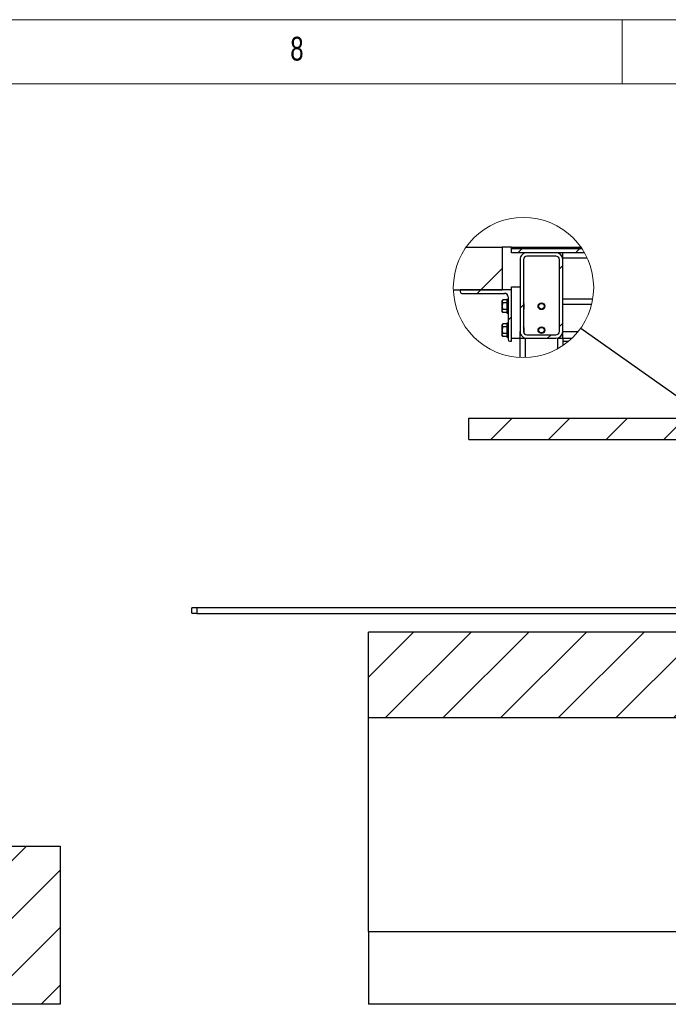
# Model space of a CAD drawing. Header units: millimetres. Extents: x 5 to 589, y 5 to 415.
# Tile 50 of 96: x 350 to 401, y 338 to 415. Entities that reach past the tile are written whole.
import ezdxf

# ---------------------------------------------------------------- set-up
doc = ezdxf.new("R2010")
doc.units = ezdxf.units.MM
doc.layers.add('NOTES', color=6, linetype='Continuous')
doc.layers.add('TRAIT-FINS', color=9, linetype='Continuous')
doc.layers.add('TRAIT-FORT', color=4, linetype='Continuous', lineweight=25)
doc.styles.add('SLDTEXTSTYLE0', font='TXT', dxfattribs={"width": 0.75})
doc.dimstyles.new('SLDDIMSTYLE4', dxfattribs={"dimtxt": 0.18, "dimasz": 2, "dimexe": 0, "dimexo": 0.0625, "dimgap": 0, "dimtad": 0, "dimtih": 1, "dimtoh": 1, "dimdec": 0, "dimrnd": 1e-09, "dimzin": 0, "dimdsep": 46, "dimtxsty": 'Standard', "dimblk1": 'NONE', "dimblk2": 'NONE', "dimsah": 1, "dimcen": 0.09, "dimadec": 0, "dimazin": 0, "dimtfac": 2, "dimtdec": 0, "dimtofl": 0, "dimtmove": 0, "dimatfit": 3, "dimldrblk": 'NONE', "dimfxl": 0, "dimfrac": 2, "dimtolj": 1, "dimtzin": 0, "dimarcsym": 0})

# ---------------------------------------------------------------- blocks, each defined once
blk = doc.blocks.new('_None')
blk = doc.blocks.new('SW_HATCH_2')
at = {"layer": 'TRAIT-FINS', "color": 0}
for p, q in [((1.571, 1.571), (1.238, 1.238)), ((1.671, 1.671), (1.571, 1.571)), ((6.061, 1.571), (5.728, 1.238)), ((6.147, 1.657), (6.061, 1.571)), ((0, 0), (-1.662, -1.662)), ((4.734, 0.244), (4.468, -0.022)), ((-1.662, -1.662), (-1.929, -1.929)), ((1.668, -2.822), (1.401, -3.089)), ((0.734, -3.756), (0.468, -4.022)), ((4.734, -4.246), (4.468, -4.513)), ((3.818, -5.162), (3.551, -5.429))]:
    blk.add_line(p, q, dxfattribs=at)

msp = doc.modelspace()

# ---------------------------------------------------------------- hatches: boundary and pattern name
at = {"layer": 'TRAIT-FINS'}
h = msp.add_hatch(dxfattribs=at)
h.set_pattern_fill('ANSI31', color=9, style=0)
h.paths.add_polyline_path([(405.06289, 383.95447), (385.06289, 383.95447), (385.06289, 382.2878), (405.06289, 382.2878)], flags=0)
h = msp.add_hatch(dxfattribs=at)
h.set_pattern_fill('ANSI31', color=9, style=0)
h.paths.add_polyline_path([(344.64573, 350.62114), (344.64573, 367.2878), (248.97907, 367.2878), (251.05515, 343.95447), (284.97907, 343.95447), (284.97907, 360.62114), (329.97907, 360.62114), (329.97907, 343.95447), (344.64573, 343.95447), (344.64573, 338.2878), (353.24044, 338.2878), (353.24044, 350.62114)], flags=0)
h = msp.add_hatch(dxfattribs=at)
h.set_pattern_fill('ANSI31', color=9, style=0)
h.paths.add_polyline_path([(573.75423, 360.62114), (573.75423, 367.2878), (377.25137, 367.2878), (377.25137, 360.62114)], flags=0)

# ---------------------------------------------------------------- linework, layer by layer
at = {"color": 7, "linetype": 'Continuous', "lineweight": 18}
for p, q in [((589, 415), (5, 415)), ((397, 415), (397, 410)), ((584, 410), (10, 410))]:
    msp.add_line(p, q, dxfattribs=at)
msp.add_circle((389.32256, 394.13368), 5.46367, dxfattribs=at)
at = {"layer": 'TRAIT-FORT', "color": 4, "linetype": 'Continuous', "lineweight": 25}
for p, q in [((384.8551, 397.27787), (387.65213, 397.27787)), ((387.65213, 397.27787), (387.65213, 393.94454)), ((388.38632, 397.27787), (387.65213, 397.27787)), ((388.38632, 397.17787), (388.38632, 397.27787)), ((388.38632, 397.27787), (393.79002, 397.27787)), ((388.38632, 396.84454), (388.38632, 397.17787)), ((388.38632, 397.17787), (393.85878, 397.17787)), ((394.0656, 396.84454), (388.38632, 396.84454)), ((391.85318, 396.84454), (389.58652, 396.84454)), ((392.38652, 396.44454), (392.38652, 396.84454)), ((389.05319, 396.31121), (389.05319, 390.71121)), ((389.31985, 396.31121), (389.31985, 390.71121)), ((391.85318, 396.57787), (389.58652, 396.57787)), ((392.11985, 390.71121), (392.11985, 396.31121)), ((392.38652, 396.31121), (392.38652, 396.44454)), ((392.38652, 396.44454), (394.27292, 396.44454)), ((392.38652, 390.71121), (392.38652, 396.31121)), ((383.86213, 393.94454), (387.65213, 393.94454)), ((388.38652, 393.94454), (384.38652, 393.94454)), ((384.38652, 393.94454), (384.38652, 393.81121)), ((384.51985, 393.67787), (387.85319, 393.67787)), ((388.38652, 393.94454), (388.38652, 394.17787)), ((388.38652, 394.17787), (389.05319, 394.17787)), ((388.38652, 389.94454), (388.38652, 393.94454)), ((387.7044, 393.17824), (387.65318, 393.08954)), ((387.65318, 392.67788), (387.65318, 393.08954)), ((388.01985, 393.17824), (387.7044, 393.17824)), ((388.01985, 392.92806), (387.7044, 392.92806)), ((388.11985, 393.21121), (388.01985, 393.21121)), ((388.01985, 393.21121), (388.01985, 392.14454)), ((388.11985, 393.41121), (388.11985, 390.07787)), ((389.35318, 392.89787), (389.31985, 392.93121)), ((389.35318, 392.89787), (389.35318, 392.67788)), ((392.38652, 393.24454), (394.71358, 393.24454)), ((392.38652, 392.84454), (394.63225, 392.84454)), ((387.65318, 392.26621), (387.65318, 392.67788)), ((387.65318, 392.26621), (387.7044, 392.1775)), ((388.01985, 392.42769), (387.7044, 392.42769)), ((388.01985, 392.1775), (387.7044, 392.1775)), ((388.01985, 392.14454), (388.11985, 392.14454)), ((389.31985, 392.42454), (389.35318, 392.45787)), ((389.35318, 392.67788), (389.35318, 392.45787)), ((387.7044, 391.31158), (387.65318, 391.22287)), ((388.01985, 391.31158), (387.7044, 391.31158)), ((388.11985, 391.34454), (388.01985, 391.34454)), ((388.01985, 391.34454), (388.01985, 390.27787)), ((387.65318, 390.81121), (387.65318, 391.22287)), ((387.65318, 390.39954), (387.65318, 390.81121)), ((388.01985, 391.06139), (387.7044, 391.06139)), ((388.01985, 390.56102), (387.7044, 390.56102)), ((389.05319, 390.17787), (389.05319, 390.71121)), ((389.05319, 390.54454), (389.0799, 390.54454)), ((389.35318, 391.03121), (389.31985, 391.06454)), ((389.35, 390.58803), (389.35318, 390.59121)), ((389.35318, 391.03121), (389.35318, 390.81121)), ((389.35318, 390.81121), (389.35318, 390.59121)), ((392.38652, 390.71121), (393.58242, 390.71121)), ((392.38652, 390.17787), (392.38652, 390.71121)), ((387.65318, 390.39954), (387.7044, 390.31084)), ((388.01985, 390.31084), (387.7044, 390.31084)), ((388.01985, 390.27787), (388.11985, 390.27787)), ((388.25318, 389.94454), (388.38652, 389.94454)), ((388.38652, 390.17787), (389.05305, 390.17787)), ((389.05305, 388.67548), (389.05305, 390.17787)), ((389.05305, 390.17787), (389.45305, 390.17787)), ((389.45305, 390.17787), (389.45305, 388.67039)), ((389.58652, 390.44454), (391.85318, 390.44454)), ((389.58652, 390.17787), (391.85318, 390.17787)), ((391.98639, 389.36221), (391.98639, 390.17787)), ((391.98639, 390.17787), (392.38638, 390.17787)), ((392.38638, 390.17787), (392.38638, 389.60871)), ((392.38638, 389.94454), (392.8315, 389.94454)), ((392.38652, 390.17787), (393.09252, 390.17787)), ((385.06289, 382.2878), (385.06289, 383.95447)), ((385.06289, 383.95447), (405.06289, 383.95447)), ((385.06289, 382.2878), (405.06289, 382.2878)), ((406.09672, 369.17519), (363.50153, 369.17519)), ((406.09672, 369.16704), (363.87671, 369.16704)), ((363.87671, 369.16704), (363.87671, 368.74371)), ((363.50157, 368.75186), (363.87671, 368.75186)), ((363.87671, 368.74371), (406.09672, 368.74371)), ((377.25137, 360.62114), (377.25137, 367.2878)), ((573.75423, 367.2878), (377.25137, 367.2878)), ((377.25137, 360.62114), (573.75423, 360.62114)), ((377.25137, 343.95447), (377.25137, 360.62114)), ((344.64573, 350.62114), (353.24044, 350.62114)), ((353.24044, 350.62114), (353.24044, 338.2878)), ((377.25137, 343.95447), (573.75423, 343.95447)), ((377.25137, 343.95447), (377.25137, 338.2878)), ((353.24044, 338.2878), (344.64573, 338.2878)), ((573.75423, 338.2878), (377.25137, 338.2878))]:
    msp.add_line(p, q, dxfattribs=at)
at = {"layer": 'TRAIT-FORT', "color": 4, "linetype": 'Continuous', "lineweight": 25, "flags": 128}
msp.add_lwpolyline([(363.50157, 368.75186), (363.50157, 368.75801), (363.50157, 368.7761), (363.50156, 368.80509), (363.50156, 368.84328), (363.50156, 368.88846), (363.50155, 368.93801), (363.50155, 368.98904), (363.50154, 369.03858), (363.50154, 369.08376), (363.50154, 369.12196), (363.50153, 369.15094), (363.50153, 369.16904), (363.50153, 369.17519), (363.50153, 369.17519)], dxfattribs=at)
at = {"layer": 'TRAIT-FORT', "color": 4, "linetype": 'Continuous', "lineweight": 25}
for centre, radius in [((390.71952, 392.67788), 0.26667), ((390.71952, 392.67787), 0.22), ((390.71952, 390.81121), 0.26667), ((390.71952, 390.81121), 0.22)]:
    msp.add_circle(centre, radius, dxfattribs=at)
for centre, radius, start, end in [((389.58651, 396.31122), 0.53332, 89.9988456, 180.0011544), ((391.85318, 396.3112), 0.53334, 0.0003031, 89.9996969), ((389.58652, 396.3112), 0.26667, 89.9998137, 179.9993325), ((391.85318, 396.3112), 0.26667, 0.0006675, 90.0001863), ((384.51985, 393.81121), 0.13334, 180.0006675, 269.9984787), ((387.85318, 393.41121), 0.26667, 359.9999387, 89.9992075), ((389.58651, 390.7112), 0.53332, 179.9988456, 270.0011544), ((389.58652, 390.71121), 0.26667, 180.0006675, 270.0001863), ((391.85318, 390.71121), 0.53334, 270.0003031, 359.9996969), ((391.85318, 390.71121), 0.26667, 269.9998137, 359.9993325), ((388.25318, 390.07788), 0.13334, 180.0006675, 269.9984787)]:
    msp.add_arc(centre, radius, start, end, dxfattribs=at)
for points, knots in [([(387.7044, 392.92806), (387.68888, 392.86425), (387.66324, 392.7588), (387.66572, 392.6059), (387.68355, 392.50332), (387.6998, 392.44438), (387.7044, 392.42769)], [0, 0, 0, 0, 0.38639647, 0.63860358, 0.89762625, 1, 1, 1, 1]), ([(387.7044, 393.17824), (387.69333, 393.15696), (387.67161, 393.1152), (387.65829, 393.02523), (387.68642, 392.96595), (387.7044, 392.92806)], [0, 0, 0, 0, 0.27280375, 0.53509643, 1, 1, 1, 1]), ([(387.7044, 392.1775), (387.69333, 392.19879), (387.67161, 392.24055), (387.65829, 392.33052), (387.68642, 392.38979), (387.7044, 392.42769)], [0, 0, 0, 0, 0.27280375, 0.53509643, 1, 1, 1, 1]), ([(387.7044, 391.31158), (387.69333, 391.29029), (387.67161, 391.24853), (387.65829, 391.15856), (387.68642, 391.09929), (387.7044, 391.06139)], [0, 0, 0, 0, 0.27280375, 0.53509643, 1, 1, 1, 1]), ([(387.7044, 391.06139), (387.68888, 390.99759), (387.66324, 390.89213), (387.66572, 390.73924), (387.68355, 390.63665), (387.6998, 390.57772), (387.7044, 390.56102)], [0, 0, 0, 0, 0.38639647, 0.63860358, 0.89762625, 1, 1, 1, 1]), ([(387.7044, 390.31084), (387.69333, 390.33213), (387.67161, 390.37388), (387.65829, 390.46385), (387.68642, 390.52313), (387.7044, 390.56102)], [0, 0, 0, 0, 0.27280384, 0.53508912, 1, 1, 1, 1])]:
    msp.add_open_spline(points, degree=3, knots=knots, dxfattribs=at)

# ---------------------------------------------------------------- block references
at = {"layer": 'TRAIT-FINS', "color": 9}
msp.add_blockref('SW_HATCH_2', (387.65213, 395.60682), dxfattribs=at)

# ---------------------------------------------------------------- texts
at = {"layer": 'NOTES', "color": 211, "insert": (371.16667, 413.66802), "char_height": 1.85208, "attachment_point": 1, "style": 'SLDTEXTSTYLE0'}
msp.add_mtext('8', dxfattribs=at)

# ---------------------------------------------------------------- leaders
at = {"color": 7, "linetype": 'Continuous', "lineweight": 18, "has_arrowhead": 0}
msp.add_leader([(393.77982, 390.97267), (403.66949, 383.9617)], dimstyle='SLDDIMSTYLE4', dxfattribs=at)

doc.saveas('drawing.dxf')
